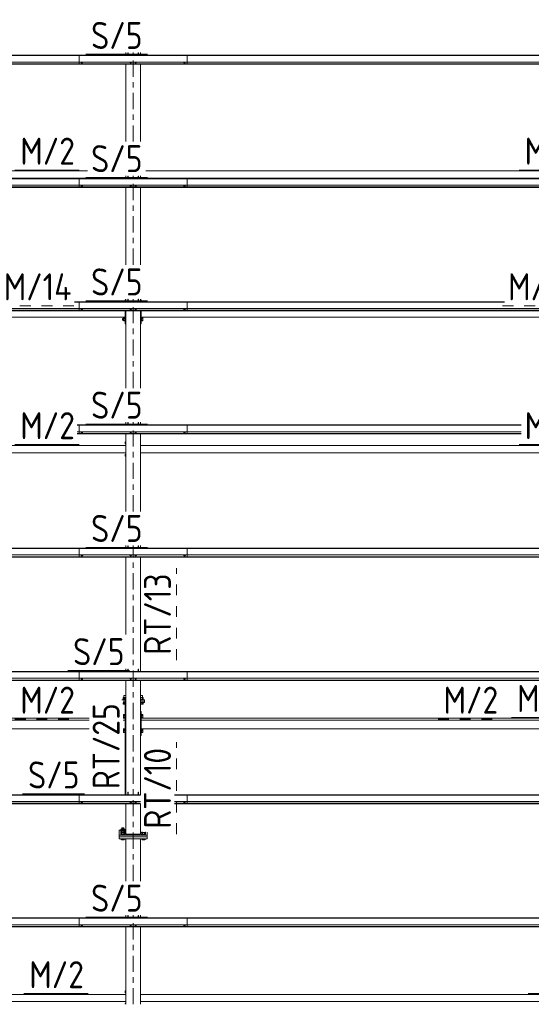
# Model space of a CAD drawing. Header units: millimetres. Extents: x -76 to 1111, y -178 to 661.
# Tile 30 of 91: x 243 to 300, y 261 to 371. Entities that reach past the tile are written whole.
import ezdxf

# ---------------------------------------------------------------- set-up
doc = ezdxf.new("R2010")
doc.units = ezdxf.units.MM
doc.header["$LTSCALE"] = 0.6
for name, pattern in [('XKITLINE00', [0]), ('XKITLINE02', [4, 2, -2]), ('XKITLINE03', [6, 3, -1, 1, -1])]:
    doc.linetypes.add(name, pattern=pattern)
for name, color, linetype, lineweight in [('Bolt', 7, 'Continuous', 0), ('Part', 2, 'Continuous', 0), ('PartMark', 3, 'Continuous', 0), ('S-GRID', 1, 'Continuous', 0)]:
    doc.layers.add(name, color=color, linetype=linetype, lineweight=lineweight)
doc.styles.add('ISOCPEUR', font='ISOCPEUR.TTF')

msp = doc.modelspace()

# ---------------------------------------------------------------- linework, layer by layer
at = {"layer": 'Bolt', "color": 3, "linetype": 'XKITLINE00', "lineweight": 0}
for p, q in [((249.65, 366.01), (249.65, 366.02)), ((249.65, 366.01), (249.71, 365.99)), ((249.7, 365.93), (249.7, 365.99)), ((249.7, 365.93), (249.71, 365.92)), ((249.71, 365.99), (249.71, 366.02)), ((249.71, 365.99), (249.82, 365.99)), ((249.71, 365.92), (249.73, 365.92)), ((249.73, 365.92), (249.76, 365.92)), ((249.76, 365.92), (249.79, 365.92)), ((249.79, 365.92), (249.82, 365.92)), ((249.82, 365.99), (249.82, 366.02)), ((249.82, 365.99), (249.87, 366.01)), ((249.82, 365.93), (249.82, 365.99)), ((249.82, 365.92), (249.82, 365.93)), ((249.87, 366.01), (249.87, 366.02)), ((255.08, 366.01), (255.08, 366.02)), ((255.08, 366.01), (255.13, 365.99)), ((255.13, 365.99), (255.13, 366.02)), ((255.13, 365.93), (255.13, 365.99)), ((255.13, 365.99), (255.24, 365.99)), ((255.13, 365.93), (255.14, 365.92)), ((255.14, 365.92), (255.16, 365.92)), ((255.16, 365.92), (255.19, 365.92)), ((255.19, 365.92), (255.22, 365.92)), ((255.22, 365.92), (255.24, 365.92)), ((255.24, 365.99), (255.24, 366.02)), ((255.24, 365.99), (255.3, 366.01)), ((255.24, 365.92), (255.25, 365.93)), ((255.25, 365.93), (255.25, 365.99)), ((255.3, 366.01), (255.3, 366.02)), ((255.63, 366.01), (255.63, 366.02)), ((255.63, 366.01), (255.68, 365.99)), ((255.68, 365.99), (255.68, 366.02)), ((255.68, 365.93), (255.68, 365.99)), ((255.68, 365.99), (255.79, 365.99)), ((255.68, 365.93), (255.69, 365.92)), ((255.69, 365.92), (255.71, 365.92)), ((255.71, 365.92), (255.74, 365.92)), ((255.74, 365.92), (255.77, 365.92)), ((255.77, 365.92), (255.79, 365.92)), ((255.79, 365.99), (255.79, 366.02)), ((255.79, 365.99), (255.85, 366.01)), ((255.79, 365.92), (255.8, 365.93)), ((255.8, 365.93), (255.8, 365.99)), ((255.85, 366.01), (255.85, 366.02)), ((261.05, 366.01), (261.05, 366.02)), ((261.05, 366.01), (261.11, 365.99)), ((261.1, 365.93), (261.1, 365.99)), ((261.1, 365.93), (261.11, 365.92)), ((261.11, 365.99), (261.11, 366.02)), ((261.11, 365.99), (261.22, 365.99)), ((261.11, 365.92), (261.13, 365.92)), ((261.13, 365.92), (261.16, 365.92)), ((261.16, 365.92), (261.19, 365.92)), ((261.19, 365.92), (261.22, 365.92)), ((261.22, 365.99), (261.22, 366.02)), ((261.22, 365.99), (261.27, 366.01)), ((261.22, 365.93), (261.22, 365.99)), ((261.22, 365.92), (261.22, 365.93)), ((261.27, 366.01), (261.27, 366.02)), ((249.65, 352.31), (249.65, 352.33)), ((249.65, 352.31), (249.71, 352.29)), ((249.7, 352.23), (249.7, 352.29)), ((249.71, 352.29), (249.71, 352.33)), ((249.71, 352.29), (249.82, 352.29)), ((249.82, 352.29), (249.82, 352.33)), ((249.82, 352.29), (249.87, 352.31)), ((249.82, 352.23), (249.82, 352.29)), ((249.87, 352.31), (249.87, 352.33)), ((255.08, 352.31), (255.08, 352.33)), ((255.08, 352.31), (255.13, 352.29)), ((255.13, 352.29), (255.13, 352.33)), ((255.13, 352.23), (255.13, 352.29)), ((255.13, 352.29), (255.24, 352.29)), ((255.24, 352.29), (255.24, 352.33)), ((255.24, 352.29), (255.3, 352.31)), ((255.25, 352.23), (255.25, 352.29)), ((255.3, 352.31), (255.3, 352.33)), ((255.63, 352.31), (255.63, 352.33)), ((255.63, 352.31), (255.68, 352.29)), ((255.68, 352.29), (255.68, 352.33)), ((255.68, 352.23), (255.68, 352.29)), ((255.68, 352.29), (255.79, 352.29)), ((255.79, 352.29), (255.79, 352.33)), ((255.79, 352.29), (255.85, 352.31)), ((255.8, 352.23), (255.8, 352.29)), ((255.85, 352.31), (255.85, 352.33)), ((261.05, 352.31), (261.05, 352.33)), ((261.05, 352.31), (261.11, 352.29)), ((261.1, 352.23), (261.1, 352.29)), ((261.11, 352.29), (261.11, 352.33)), ((261.11, 352.29), (261.22, 352.29)), ((261.22, 352.29), (261.22, 352.33)), ((261.22, 352.29), (261.27, 352.31)), ((261.22, 352.23), (261.22, 352.29)), ((261.27, 352.31), (261.27, 352.33)), ((249.7, 352.23), (249.71, 352.23)), ((249.71, 352.23), (249.73, 352.22)), ((249.73, 352.22), (249.76, 352.22)), ((249.76, 352.22), (249.79, 352.22)), ((249.79, 352.22), (249.82, 352.23)), ((249.82, 352.23), (249.82, 352.23)), ((255.13, 352.23), (255.14, 352.23)), ((255.14, 352.23), (255.16, 352.22)), ((255.16, 352.22), (255.19, 352.22)), ((255.19, 352.22), (255.22, 352.22)), ((255.22, 352.22), (255.24, 352.23)), ((255.24, 352.23), (255.25, 352.23)), ((255.68, 352.23), (255.69, 352.23)), ((255.69, 352.23), (255.71, 352.22)), ((255.71, 352.22), (255.74, 352.22)), ((255.74, 352.22), (255.77, 352.22)), ((255.77, 352.22), (255.79, 352.23)), ((255.79, 352.23), (255.8, 352.23)), ((261.1, 352.23), (261.11, 352.23)), ((261.11, 352.23), (261.13, 352.22)), ((261.13, 352.22), (261.16, 352.22)), ((261.16, 352.22), (261.19, 352.22)), ((261.19, 352.22), (261.22, 352.23)), ((261.22, 352.23), (261.22, 352.23)), ((249.65, 338.62), (249.65, 338.64)), ((249.65, 338.62), (249.71, 338.6)), ((249.7, 338.54), (249.7, 338.6)), ((249.7, 338.54), (249.71, 338.53)), ((249.71, 338.6), (249.71, 338.64)), ((249.71, 338.6), (249.82, 338.6)), ((249.71, 338.53), (249.73, 338.53)), ((249.73, 338.53), (249.76, 338.53)), ((249.76, 338.53), (249.79, 338.53)), ((249.79, 338.53), (249.82, 338.53)), ((249.82, 338.6), (249.82, 338.64)), ((249.82, 338.6), (249.87, 338.62)), ((249.82, 338.54), (249.82, 338.6)), ((249.82, 338.53), (249.82, 338.54)), ((249.87, 338.62), (249.87, 338.64)), ((255.08, 338.62), (255.08, 338.64)), ((255.08, 338.62), (255.13, 338.6)), ((255.13, 338.6), (255.13, 338.64)), ((255.13, 338.54), (255.13, 338.6)), ((255.13, 338.6), (255.24, 338.6)), ((255.13, 338.54), (255.14, 338.53)), ((255.14, 338.53), (255.16, 338.53)), ((255.16, 338.53), (255.19, 338.53)), ((255.19, 338.53), (255.22, 338.53)), ((255.22, 338.53), (255.24, 338.53)), ((255.24, 338.6), (255.24, 338.64)), ((255.24, 338.6), (255.3, 338.62)), ((255.24, 338.53), (255.25, 338.54)), ((255.25, 338.54), (255.25, 338.6)), ((255.3, 338.62), (255.3, 338.64)), ((255.63, 338.62), (255.63, 338.64)), ((255.63, 338.62), (255.68, 338.6)), ((255.68, 338.6), (255.68, 338.64)), ((255.68, 338.54), (255.68, 338.6)), ((255.68, 338.6), (255.79, 338.6)), ((255.68, 338.54), (255.69, 338.53)), ((255.69, 338.53), (255.71, 338.53)), ((255.71, 338.53), (255.74, 338.53)), ((255.74, 338.53), (255.77, 338.53)), ((255.77, 338.53), (255.79, 338.53)), ((255.79, 338.6), (255.79, 338.64)), ((255.79, 338.6), (255.85, 338.62)), ((255.79, 338.53), (255.8, 338.54)), ((255.8, 338.54), (255.8, 338.6)), ((255.85, 338.62), (255.85, 338.64)), ((261.05, 338.62), (261.05, 338.64)), ((261.05, 338.62), (261.11, 338.6)), ((261.1, 338.54), (261.1, 338.6)), ((261.1, 338.54), (261.11, 338.53)), ((261.11, 338.6), (261.11, 338.64)), ((261.11, 338.6), (261.22, 338.6)), ((261.11, 338.53), (261.13, 338.53)), ((261.13, 338.53), (261.16, 338.53)), ((261.16, 338.53), (261.19, 338.53)), ((261.19, 338.53), (261.22, 338.53)), ((261.22, 338.6), (261.22, 338.64)), ((261.22, 338.6), (261.27, 338.62)), ((261.22, 338.54), (261.22, 338.6)), ((261.22, 338.53), (261.22, 338.54)), ((261.27, 338.62), (261.27, 338.64)), ((254.29, 337.53), (254.29, 337.33)), ((254.29, 337.53), (254.37, 337.53)), ((254.29, 337.33), (254.37, 337.33)), ((254.37, 337.6), (254.37, 337.26)), ((254.37, 337.6), (254.53, 337.6)), ((254.37, 337.49), (254.53, 337.49)), ((254.37, 337.32), (254.53, 337.32)), ((254.37, 337.26), (254.53, 337.26)), ((254.53, 337.61), (254.53, 337.25)), ((254.53, 337.61), (254.56, 337.61)), ((254.53, 337.25), (254.56, 337.25)), ((254.66, 337.53), (254.66, 337.53)), ((254.66, 337.33), (254.66, 337.33)), ((256.36, 337.61), (256.39, 337.61)), ((256.36, 337.25), (256.39, 337.25)), ((256.39, 337.26), (256.39, 337.61)), ((256.39, 337.6), (256.52, 337.6)), ((256.39, 337.49), (256.52, 337.49)), ((256.39, 337.32), (256.52, 337.32)), ((256.39, 337.25), (256.39, 337.26)), ((256.39, 337.26), (256.52, 337.26)), ((256.52, 337.6), (256.52, 337.26)), ((249.65, 324.92), (249.65, 324.94)), ((249.71, 324.9), (249.71, 324.94)), ((249.82, 324.9), (249.82, 324.94)), ((249.87, 324.92), (249.87, 324.94)), ((255.08, 324.92), (255.08, 324.94)), ((255.13, 324.9), (255.13, 324.94)), ((255.24, 324.9), (255.24, 324.94)), ((255.3, 324.92), (255.3, 324.94)), ((255.63, 324.92), (255.63, 324.94)), ((255.68, 324.9), (255.68, 324.94)), ((255.79, 324.9), (255.79, 324.94)), ((255.85, 324.92), (255.85, 324.94)), ((261.05, 324.92), (261.05, 324.94)), ((261.11, 324.9), (261.11, 324.94)), ((261.22, 324.9), (261.22, 324.94)), ((261.27, 324.92), (261.27, 324.94)), ((249.65, 324.92), (249.71, 324.9)), ((249.7, 324.85), (249.7, 324.91)), ((249.7, 324.85), (249.71, 324.84)), ((249.71, 324.9), (249.82, 324.9)), ((249.71, 324.84), (249.73, 324.83)), ((249.73, 324.83), (249.76, 324.83)), ((249.76, 324.83), (249.79, 324.83)), ((249.79, 324.83), (249.82, 324.84)), ((249.82, 324.9), (249.87, 324.92)), ((249.82, 324.85), (249.82, 324.91)), ((249.82, 324.84), (249.82, 324.85)), ((255.08, 324.92), (255.13, 324.9)), ((255.13, 324.85), (255.13, 324.91)), ((255.13, 324.9), (255.24, 324.9)), ((255.13, 324.85), (255.14, 324.84)), ((255.14, 324.84), (255.16, 324.83)), ((255.16, 324.83), (255.19, 324.83)), ((255.19, 324.83), (255.22, 324.83)), ((255.22, 324.83), (255.24, 324.84)), ((255.24, 324.9), (255.3, 324.92)), ((255.24, 324.84), (255.25, 324.85)), ((255.25, 324.85), (255.25, 324.91)), ((255.63, 324.92), (255.68, 324.9)), ((255.68, 324.85), (255.68, 324.91)), ((255.68, 324.9), (255.79, 324.9)), ((255.68, 324.85), (255.69, 324.84)), ((255.69, 324.84), (255.71, 324.83)), ((255.71, 324.83), (255.74, 324.83)), ((255.74, 324.83), (255.77, 324.83)), ((255.77, 324.83), (255.79, 324.84)), ((255.79, 324.9), (255.85, 324.92)), ((255.79, 324.84), (255.8, 324.85)), ((255.8, 324.85), (255.8, 324.91)), ((261.05, 324.92), (261.11, 324.9)), ((261.1, 324.85), (261.1, 324.91)), ((261.1, 324.85), (261.11, 324.84)), ((261.11, 324.9), (261.22, 324.9)), ((261.11, 324.84), (261.13, 324.83)), ((261.13, 324.83), (261.16, 324.83)), ((261.16, 324.83), (261.19, 324.83)), ((261.19, 324.83), (261.22, 324.84)), ((261.22, 324.9), (261.27, 324.92)), ((261.22, 324.85), (261.22, 324.91)), ((261.22, 324.84), (261.22, 324.85)), ((254.59, 323.82), (254.59, 323.62)), ((254.59, 323.82), (254.66, 323.82)), ((254.59, 323.62), (254.66, 323.62)), ((254.59, 322.42), (254.59, 322.22)), ((254.59, 322.42), (254.66, 322.42)), ((254.59, 322.22), (254.66, 322.22)), ((249.65, 311.23), (249.65, 311.25)), ((249.65, 311.23), (249.71, 311.21)), ((249.7, 311.15), (249.7, 311.21)), ((249.7, 311.15), (249.71, 311.15)), ((249.71, 311.21), (249.71, 311.25)), ((249.71, 311.21), (249.82, 311.21)), ((249.71, 311.15), (249.73, 311.14)), ((249.73, 311.14), (249.76, 311.14)), ((249.76, 311.14), (249.79, 311.14)), ((249.79, 311.14), (249.82, 311.15)), ((249.82, 311.21), (249.82, 311.25)), ((249.82, 311.21), (249.87, 311.23)), ((249.82, 311.15), (249.82, 311.21)), ((249.82, 311.15), (249.82, 311.15)), ((249.87, 311.23), (249.87, 311.25)), ((255.08, 311.23), (255.08, 311.25)), ((255.08, 311.23), (255.13, 311.21)), ((255.13, 311.21), (255.13, 311.25)), ((255.13, 311.15), (255.13, 311.21)), ((255.13, 311.21), (255.24, 311.21)), ((255.13, 311.15), (255.14, 311.15)), ((255.14, 311.15), (255.16, 311.14)), ((255.16, 311.14), (255.19, 311.14)), ((255.19, 311.14), (255.22, 311.14)), ((255.22, 311.14), (255.24, 311.15)), ((255.24, 311.21), (255.24, 311.25)), ((255.24, 311.21), (255.3, 311.23)), ((255.24, 311.15), (255.25, 311.15)), ((255.25, 311.15), (255.25, 311.21)), ((255.3, 311.23), (255.3, 311.25)), ((255.63, 311.23), (255.63, 311.25)), ((255.63, 311.23), (255.68, 311.21)), ((255.68, 311.21), (255.68, 311.25)), ((255.68, 311.15), (255.68, 311.21)), ((255.68, 311.21), (255.79, 311.21)), ((255.68, 311.15), (255.69, 311.15)), ((255.69, 311.15), (255.71, 311.14)), ((255.71, 311.14), (255.74, 311.14)), ((255.74, 311.14), (255.77, 311.14)), ((255.77, 311.14), (255.79, 311.15)), ((255.79, 311.21), (255.79, 311.25)), ((255.79, 311.21), (255.85, 311.23)), ((255.79, 311.15), (255.8, 311.15)), ((255.8, 311.15), (255.8, 311.21)), ((255.85, 311.23), (255.85, 311.25)), ((261.05, 311.23), (261.05, 311.25)), ((261.05, 311.23), (261.11, 311.21)), ((261.1, 311.15), (261.1, 311.21)), ((261.1, 311.15), (261.11, 311.15)), ((261.11, 311.21), (261.11, 311.25)), ((261.11, 311.21), (261.22, 311.21)), ((261.11, 311.15), (261.13, 311.14)), ((261.13, 311.14), (261.16, 311.14)), ((261.16, 311.14), (261.19, 311.14)), ((261.19, 311.14), (261.22, 311.15)), ((261.22, 311.21), (261.22, 311.25)), ((261.22, 311.21), (261.27, 311.23)), ((261.22, 311.15), (261.22, 311.21)), ((261.22, 311.15), (261.22, 311.15)), ((261.27, 311.23), (261.27, 311.25)), ((249.65, 297.54), (249.65, 297.55)), ((249.65, 297.54), (249.71, 297.52)), ((249.7, 297.46), (249.7, 297.52)), ((249.7, 297.46), (249.71, 297.45)), ((249.71, 297.52), (249.71, 297.55)), ((249.71, 297.52), (249.82, 297.52)), ((249.71, 297.45), (249.73, 297.45)), ((249.73, 297.45), (249.76, 297.44)), ((249.76, 297.44), (249.79, 297.45)), ((249.79, 297.45), (249.82, 297.45)), ((249.82, 297.52), (249.82, 297.55)), ((249.82, 297.52), (249.87, 297.54)), ((249.82, 297.46), (249.82, 297.52)), ((249.82, 297.45), (249.82, 297.46)), ((249.87, 297.54), (249.87, 297.55)), ((255.08, 297.54), (255.08, 297.55)), ((255.08, 297.54), (255.13, 297.52)), ((255.13, 297.52), (255.13, 297.55)), ((255.13, 297.46), (255.13, 297.52)), ((255.13, 297.52), (255.24, 297.52)), ((255.13, 297.46), (255.14, 297.45)), ((255.14, 297.45), (255.16, 297.45)), ((255.16, 297.45), (255.19, 297.44)), ((255.19, 297.44), (255.22, 297.45)), ((255.22, 297.45), (255.24, 297.45)), ((255.24, 297.52), (255.24, 297.55)), ((255.24, 297.52), (255.3, 297.54)), ((255.24, 297.45), (255.25, 297.46)), ((255.25, 297.46), (255.25, 297.52)), ((255.3, 297.54), (255.3, 297.55)), ((255.63, 297.54), (255.63, 297.55)), ((255.63, 297.54), (255.68, 297.52)), ((255.68, 297.52), (255.68, 297.55)), ((255.68, 297.46), (255.68, 297.52)), ((255.68, 297.52), (255.79, 297.52)), ((255.68, 297.46), (255.69, 297.45)), ((255.69, 297.45), (255.71, 297.45)), ((255.71, 297.45), (255.74, 297.44)), ((255.74, 297.44), (255.77, 297.45)), ((255.77, 297.45), (255.79, 297.45)), ((255.79, 297.52), (255.79, 297.55)), ((255.79, 297.52), (255.85, 297.54)), ((255.79, 297.45), (255.8, 297.46)), ((255.8, 297.46), (255.8, 297.52)), ((255.85, 297.54), (255.85, 297.55)), ((261.05, 297.54), (261.05, 297.55)), ((261.05, 297.54), (261.11, 297.52)), ((261.1, 297.46), (261.1, 297.52)), ((261.1, 297.46), (261.11, 297.45)), ((261.11, 297.52), (261.11, 297.55)), ((261.11, 297.52), (261.22, 297.52)), ((261.11, 297.45), (261.13, 297.45)), ((261.13, 297.45), (261.16, 297.44)), ((261.16, 297.44), (261.19, 297.45)), ((261.19, 297.45), (261.22, 297.45)), ((261.22, 297.52), (261.22, 297.55)), ((261.22, 297.52), (261.27, 297.54)), ((261.22, 297.46), (261.22, 297.52)), ((261.22, 297.45), (261.22, 297.46)), ((261.27, 297.54), (261.27, 297.55)), ((254.66, 295.4), (254.36, 295.4)), ((254.36, 295.4), (254.36, 295.21)), ((254.66, 295.63), (254.44, 295.63)), ((254.44, 295.4), (254.44, 295.63)), ((254.46, 295.21), (254.46, 295.4)), ((256.48, 295.63), (256.26, 295.63)), ((256.57, 295.4), (256.26, 295.4)), ((256.47, 295.21), (256.47, 295.4)), ((256.48, 295.4), (256.48, 295.63)), ((256.57, 295.21), (256.57, 295.4)), ((254.66, 295.21), (254.34, 295.21)), ((254.34, 295.17), (254.34, 295.21)), ((254.34, 295.17), (254.34, 295.17)), ((254.36, 294.83), (254.34, 294.83)), ((254.66, 294.83), (254.36, 294.83)), ((254.36, 294.68), (254.36, 294.83)), ((254.66, 294.68), (254.36, 294.68)), ((254.36, 294.68), (254.36, 294.68)), ((254.46, 294.68), (254.46, 294.83)), ((256.58, 295.21), (256.26, 295.21)), ((256.58, 294.83), (256.26, 294.83)), ((256.57, 294.68), (256.26, 294.68)), ((256.47, 294.68), (256.47, 294.83)), ((256.57, 294.83), (256.57, 294.68)), ((256.58, 295.17), (256.58, 295.21)), ((256.58, 294.83), (256.58, 294.87)), ((254.36, 293.45), (254.37, 293.45)), ((254.36, 293.25), (254.37, 293.25)), ((254.37, 293.52), (254.37, 293.18)), ((254.37, 293.52), (254.53, 293.52)), ((254.37, 293.41), (254.53, 293.41)), ((254.37, 293.24), (254.53, 293.24)), ((254.53, 293.53), (254.53, 293.17)), ((254.53, 293.53), (254.56, 293.53)), ((256.26, 293.45), (256.26, 293.45)), ((256.26, 293.25), (256.26, 293.25)), ((256.36, 293.53), (256.39, 293.53)), ((256.39, 293.18), (256.39, 293.53)), ((256.39, 293.52), (256.52, 293.52)), ((256.39, 293.41), (256.52, 293.41)), ((256.39, 293.24), (256.52, 293.24)), ((256.52, 293.52), (256.52, 293.18)), ((254.37, 293.18), (254.53, 293.18)), ((254.53, 293.17), (254.56, 293.17)), ((256.36, 293.17), (256.39, 293.17)), ((256.39, 293.17), (256.39, 293.18)), ((256.39, 293.18), (256.52, 293.18)), ((254.36, 291.79), (254.37, 291.79)), ((254.36, 291.59), (254.37, 291.59)), ((254.37, 291.86), (254.37, 291.52)), ((254.37, 291.86), (254.53, 291.86)), ((254.37, 291.74), (254.53, 291.74)), ((254.37, 291.57), (254.53, 291.57)), ((254.37, 291.52), (254.53, 291.52)), ((254.53, 291.87), (254.53, 291.51)), ((254.53, 291.87), (254.56, 291.87)), ((254.53, 291.51), (254.56, 291.51)), ((256.26, 291.79), (256.26, 291.79)), ((256.26, 291.59), (256.26, 291.59)), ((256.36, 291.87), (256.39, 291.87)), ((256.36, 291.51), (256.39, 291.51)), ((256.39, 291.51), (256.39, 291.87)), ((256.39, 291.86), (256.52, 291.86)), ((256.39, 291.74), (256.52, 291.74)), ((256.39, 291.57), (256.52, 291.57)), ((256.39, 291.52), (256.52, 291.52)), ((256.39, 291.51), (256.39, 291.51)), ((256.52, 291.86), (256.52, 291.52)), ((249.65, 283.84), (249.65, 283.86)), ((249.65, 283.84), (249.71, 283.82)), ((249.7, 283.76), (249.7, 283.82)), ((249.7, 283.76), (249.71, 283.76)), ((249.71, 283.82), (249.71, 283.86)), ((249.71, 283.82), (249.82, 283.82)), ((249.71, 283.76), (249.73, 283.75)), ((249.73, 283.75), (249.76, 283.75)), ((249.76, 283.75), (249.79, 283.75)), ((249.79, 283.75), (249.82, 283.76)), ((249.82, 283.82), (249.82, 283.86)), ((249.82, 283.82), (249.87, 283.84)), ((249.82, 283.76), (249.82, 283.82)), ((249.82, 283.76), (249.82, 283.76)), ((249.87, 283.84), (249.87, 283.86)), ((255.08, 283.84), (255.08, 283.86)), ((255.08, 283.84), (255.13, 283.82)), ((255.13, 283.82), (255.13, 283.86)), ((255.13, 283.76), (255.13, 283.82)), ((255.13, 283.82), (255.24, 283.82)), ((255.13, 283.76), (255.14, 283.76)), ((255.14, 283.76), (255.16, 283.75)), ((255.16, 283.75), (255.19, 283.75)), ((255.19, 283.75), (255.22, 283.75)), ((255.22, 283.75), (255.24, 283.76)), ((255.24, 283.82), (255.24, 283.86)), ((255.24, 283.82), (255.3, 283.84)), ((255.24, 283.76), (255.25, 283.76)), ((255.25, 283.76), (255.25, 283.82)), ((255.3, 283.84), (255.3, 283.86)), ((255.63, 283.84), (255.63, 283.86)), ((255.63, 283.84), (255.68, 283.82)), ((255.68, 283.82), (255.68, 283.86)), ((255.68, 283.76), (255.68, 283.82)), ((255.68, 283.82), (255.79, 283.82)), ((255.68, 283.76), (255.69, 283.76)), ((255.69, 283.76), (255.71, 283.75)), ((255.71, 283.75), (255.74, 283.75)), ((255.74, 283.75), (255.77, 283.75)), ((255.77, 283.75), (255.79, 283.76)), ((255.79, 283.82), (255.79, 283.86)), ((255.79, 283.82), (255.85, 283.84)), ((255.79, 283.76), (255.8, 283.76)), ((255.8, 283.76), (255.8, 283.82)), ((255.85, 283.84), (255.85, 283.86)), ((261.05, 283.84), (261.05, 283.86)), ((261.05, 283.84), (261.11, 283.82)), ((261.1, 283.76), (261.1, 283.82)), ((261.1, 283.76), (261.11, 283.76)), ((261.11, 283.82), (261.11, 283.86)), ((261.11, 283.82), (261.22, 283.82)), ((261.11, 283.76), (261.13, 283.75)), ((261.13, 283.75), (261.16, 283.75)), ((261.16, 283.75), (261.19, 283.75)), ((261.19, 283.75), (261.22, 283.76)), ((261.22, 283.82), (261.22, 283.86)), ((261.22, 283.82), (261.27, 283.84)), ((261.22, 283.76), (261.22, 283.82)), ((261.22, 283.76), (261.22, 283.76)), ((261.27, 283.84), (261.27, 283.86)), ((254.09, 280.61), (254.11, 280.62)), ((254.11, 280.6), (254.09, 280.61)), ((254.09, 280.57), (254.09, 280.61)), ((254.09, 280.57), (254.11, 280.56)), ((254.09, 280.44), (254.11, 280.45)), ((254.11, 280.43), (254.09, 280.44)), ((254.09, 280.4), (254.09, 280.44)), ((254.09, 280.4), (254.11, 280.39)), ((254.09, 280.27), (254.11, 280.28)), ((254.12, 280.25), (254.09, 280.27)), ((254.09, 280.23), (254.09, 280.27)), ((254.09, 280.23), (254.12, 280.21)), ((254.19, 280.82), (254.11, 280.79)), ((254.11, 280.79), (254.2, 280.76)), ((254.11, 280.63), (254.11, 280.79)), ((254.19, 280.66), (254.11, 280.63)), ((254.11, 280.63), (254.2, 280.59)), ((254.11, 280.46), (254.11, 280.63)), ((254.19, 280.49), (254.11, 280.46)), ((254.11, 280.46), (254.21, 280.42)), ((254.11, 280.27), (254.11, 280.46)), ((254.11, 280.27), (254.21, 280.24)), ((254.2, 280.23), (254.12, 280.25)), ((254.12, 280.21), (254.2, 280.2)), ((254.19, 280.92), (254.21, 280.93)), ((254.21, 280.91), (254.19, 280.92)), ((254.19, 280.79), (254.19, 280.92)), ((254.19, 280.75), (254.21, 280.77)), ((254.21, 280.74), (254.19, 280.75)), ((254.19, 280.63), (254.19, 280.75)), ((254.19, 280.59), (254.21, 280.6)), ((254.21, 280.57), (254.19, 280.59)), ((254.19, 280.46), (254.19, 280.59)), ((254.31, 280.23), (254.2, 280.23)), ((254.2, 280.2), (254.31, 280.19)), ((254.21, 280.93), (254.25, 280.94)), ((254.25, 280.9), (254.21, 280.91)), ((254.21, 280.77), (254.25, 280.77)), ((254.25, 280.73), (254.21, 280.74)), ((254.21, 280.6), (254.25, 280.61)), ((254.25, 280.57), (254.21, 280.57)), ((254.42, 280.42), (254.21, 280.42)), ((254.21, 280.42), (254.21, 280.24)), ((254.21, 280.24), (254.42, 280.24)), ((254.25, 280.94), (254.31, 280.94)), ((254.31, 280.89), (254.25, 280.9)), ((254.25, 280.77), (254.31, 280.78)), ((254.31, 280.73), (254.25, 280.73)), ((254.25, 280.61), (254.31, 280.61)), ((254.31, 280.56), (254.25, 280.57)), ((254.31, 280.94), (254.37, 280.94)), ((254.37, 280.9), (254.31, 280.89)), ((254.31, 280.78), (254.37, 280.77)), ((254.37, 280.73), (254.31, 280.73)), ((254.31, 280.61), (254.37, 280.61)), ((254.37, 280.57), (254.31, 280.56)), ((254.42, 280.23), (254.31, 280.23)), ((254.31, 280.19), (254.42, 280.2)), ((254.37, 280.94), (254.42, 280.93)), ((254.42, 280.91), (254.37, 280.9)), ((254.37, 280.77), (254.42, 280.77)), ((254.42, 280.74), (254.37, 280.73)), ((254.37, 280.61), (254.42, 280.6)), ((254.42, 280.57), (254.37, 280.57)), ((254.42, 280.93), (254.43, 280.92)), ((254.43, 280.92), (254.42, 280.91)), ((254.42, 280.77), (254.43, 280.75)), ((254.43, 280.75), (254.42, 280.74)), ((254.42, 280.6), (254.43, 280.59)), ((254.43, 280.59), (254.42, 280.57)), ((254.52, 280.46), (254.42, 280.42)), ((254.42, 280.42), (254.42, 280.24)), ((254.42, 280.24), (254.52, 280.27)), ((254.5, 280.25), (254.42, 280.23)), ((254.42, 280.2), (254.5, 280.21)), ((254.43, 280.79), (254.43, 280.92)), ((254.43, 280.82), (254.52, 280.79)), ((254.43, 280.76), (254.52, 280.79)), ((254.43, 280.63), (254.43, 280.75)), ((254.43, 280.66), (254.52, 280.63)), ((254.43, 280.59), (254.52, 280.63)), ((254.43, 280.46), (254.43, 280.59)), ((254.43, 280.49), (254.52, 280.46)), ((254.53, 280.27), (254.5, 280.25)), ((254.5, 280.21), (254.53, 280.23)), ((254.52, 280.79), (254.52, 280.46)), ((254.52, 280.62), (254.53, 280.61)), ((254.53, 280.61), (254.52, 280.6)), ((254.52, 280.56), (254.53, 280.57)), ((254.52, 280.27), (254.52, 280.46)), ((254.52, 280.45), (254.53, 280.44)), ((254.53, 280.44), (254.52, 280.43)), ((254.52, 280.39), (254.53, 280.4)), ((254.52, 280.28), (254.53, 280.27)), ((254.53, 280.57), (254.53, 280.61)), ((254.53, 280.4), (254.53, 280.44)), ((254.53, 280.23), (254.53, 280.27)), ((256.39, 280.44), (256.41, 280.45)), ((256.41, 280.43), (256.39, 280.44)), ((256.39, 280.4), (256.39, 280.44)), ((256.39, 280.4), (256.41, 280.39)), ((256.39, 280.27), (256.41, 280.28)), ((256.42, 280.25), (256.39, 280.27)), ((256.39, 280.23), (256.39, 280.27)), ((256.39, 280.23), (256.42, 280.21)), ((256.41, 280.46), (256.45, 280.44)), ((256.41, 280.44), (256.41, 280.27)), ((256.41, 280.27), (256.51, 280.24)), ((256.5, 280.23), (256.42, 280.25)), ((256.42, 280.21), (256.5, 280.2)), ((256.45, 280.44), (256.51, 280.42)), ((256.61, 280.23), (256.5, 280.23)), ((256.5, 280.2), (256.61, 280.19)), ((256.72, 280.42), (256.51, 280.42)), ((256.51, 280.42), (256.51, 280.24)), ((256.51, 280.24), (256.72, 280.24)), ((256.72, 280.23), (256.61, 280.23)), ((256.61, 280.19), (256.72, 280.2)), ((256.78, 280.44), (256.72, 280.42)), ((256.72, 280.42), (256.72, 280.24)), ((256.72, 280.24), (256.82, 280.27)), ((256.8, 280.25), (256.72, 280.23)), ((256.72, 280.2), (256.8, 280.21)), ((256.82, 280.46), (256.78, 280.44)), ((256.83, 280.27), (256.8, 280.25)), ((256.8, 280.21), (256.83, 280.23)), ((256.82, 280.45), (256.83, 280.44)), ((256.83, 280.44), (256.82, 280.43)), ((256.82, 280.44), (256.82, 280.27)), ((256.82, 280.39), (256.83, 280.4)), ((256.82, 280.28), (256.83, 280.27)), ((256.83, 280.4), (256.83, 280.44)), ((256.83, 280.23), (256.83, 280.27)), ((254.11, 279.66), (254.11, 279.73)), ((254.11, 279.66), (254.21, 279.62)), ((254.21, 279.62), (254.21, 279.73)), ((254.21, 279.62), (254.42, 279.62)), ((254.42, 279.62), (254.42, 279.73)), ((254.42, 279.62), (254.52, 279.66)), ((254.52, 279.66), (254.52, 279.73)), ((256.41, 279.66), (256.41, 279.73)), ((256.41, 279.66), (256.51, 279.62)), ((256.51, 279.62), (256.51, 279.73)), ((256.51, 279.62), (256.72, 279.62)), ((256.72, 279.62), (256.72, 279.73)), ((256.72, 279.62), (256.82, 279.66)), ((256.82, 279.66), (256.82, 279.73)), ((249.65, 270.15), (249.65, 270.17)), ((249.65, 270.15), (249.71, 270.13)), ((249.7, 270.07), (249.7, 270.13)), ((249.7, 270.07), (249.71, 270.06)), ((249.71, 270.13), (249.71, 270.17)), ((249.71, 270.13), (249.82, 270.13)), ((249.71, 270.06), (249.73, 270.06)), ((249.73, 270.06), (249.76, 270.06)), ((249.76, 270.06), (249.79, 270.06)), ((249.79, 270.06), (249.82, 270.06)), ((249.82, 270.13), (249.82, 270.17)), ((249.82, 270.13), (249.87, 270.15)), ((249.82, 270.07), (249.82, 270.13)), ((249.82, 270.06), (249.82, 270.07)), ((249.87, 270.15), (249.87, 270.17)), ((255.08, 270.15), (255.08, 270.17)), ((255.08, 270.15), (255.13, 270.13)), ((255.13, 270.13), (255.13, 270.17)), ((255.13, 270.07), (255.13, 270.13)), ((255.13, 270.13), (255.24, 270.13)), ((255.13, 270.07), (255.14, 270.06)), ((255.14, 270.06), (255.16, 270.06)), ((255.16, 270.06), (255.19, 270.06)), ((255.19, 270.06), (255.22, 270.06)), ((255.22, 270.06), (255.24, 270.06)), ((255.24, 270.13), (255.24, 270.17)), ((255.24, 270.13), (255.3, 270.15)), ((255.24, 270.06), (255.25, 270.07)), ((255.25, 270.07), (255.25, 270.13)), ((255.3, 270.15), (255.3, 270.17)), ((255.63, 270.15), (255.63, 270.17)), ((255.63, 270.15), (255.68, 270.13)), ((255.68, 270.13), (255.68, 270.17)), ((255.68, 270.07), (255.68, 270.13)), ((255.68, 270.13), (255.79, 270.13)), ((255.68, 270.07), (255.69, 270.06)), ((255.69, 270.06), (255.71, 270.06)), ((255.71, 270.06), (255.74, 270.06)), ((255.74, 270.06), (255.77, 270.06)), ((255.77, 270.06), (255.79, 270.06)), ((255.79, 270.13), (255.79, 270.17)), ((255.79, 270.13), (255.85, 270.15)), ((255.79, 270.06), (255.8, 270.07)), ((255.8, 270.07), (255.8, 270.13)), ((255.85, 270.15), (255.85, 270.17)), ((261.05, 270.15), (261.05, 270.17)), ((261.05, 270.15), (261.11, 270.13)), ((261.1, 270.07), (261.1, 270.13)), ((261.1, 270.07), (261.11, 270.06)), ((261.11, 270.13), (261.11, 270.17)), ((261.11, 270.13), (261.22, 270.13)), ((261.11, 270.06), (261.13, 270.06)), ((261.13, 270.06), (261.16, 270.06)), ((261.16, 270.06), (261.19, 270.06)), ((261.19, 270.06), (261.22, 270.06)), ((261.22, 270.13), (261.22, 270.17)), ((261.22, 270.13), (261.27, 270.15)), ((261.22, 270.07), (261.22, 270.13)), ((261.22, 270.06), (261.22, 270.07)), ((261.27, 270.15), (261.27, 270.17)), ((254.59, 262.82), (254.59, 262.62)), ((254.59, 262.82), (254.66, 262.82)), ((254.59, 262.62), (254.66, 262.62)), ((254.59, 261.42), (254.59, 261.33)), ((254.59, 261.42), (254.66, 261.42))]:
    msp.add_line(p, q, dxfattribs=at)
at = {"layer": 'Part', "color": 2, "linetype": 'XKITLINE00', "lineweight": 0}
for p, q in [((193.46, 366.78), (261.46, 366.78)), ((193.46, 366.75), (261.46, 366.75)), ((249.46, 366.78), (317.46, 366.78)), ((249.46, 365.78), (249.46, 366.78)), ((249.46, 366.75), (317.46, 366.75)), ((254.66, 366.78), (254.66, 367.08)), ((254.86, 366.78), (254.86, 367.05)), ((254.86, 367.05), (254.89, 367.05)), ((254.89, 366.78), (254.89, 367.05)), ((256.03, 366.78), (256.03, 367.05)), ((256.03, 367.05), (256.06, 367.05)), ((256.06, 366.78), (256.06, 367.05)), ((256.26, 366.78), (256.26, 367.08)), ((261.46, 366.78), (261.46, 365.78)), ((193.46, 366.02), (261.46, 366.02)), ((193.46, 365.83), (261.46, 365.83)), ((193.46, 365.8), (261.46, 365.8)), ((193.46, 365.78), (261.46, 365.78)), ((249.46, 366.02), (317.46, 366.02)), ((249.46, 365.83), (317.46, 365.83)), ((249.46, 365.8), (317.46, 365.8)), ((249.46, 365.78), (317.46, 365.78)), ((254.66, 357.19), (254.66, 365.78)), ((256.26, 357.19), (256.26, 365.78)), ((200.86, 353.92), (250.39, 353.92)), ((254.66, 353.09), (254.66, 353.39)), ((256.26, 353.09), (256.26, 353.39)), ((256.86, 353.92), (306.39, 353.92)), ((193.46, 353.09), (261.46, 353.09)), ((193.46, 353.05), (261.46, 353.05)), ((193.46, 352.33), (261.46, 352.33)), ((200.26, 353.12), (254.66, 353.12)), ((249.46, 353.09), (317.46, 353.09)), ((249.46, 352.09), (249.46, 353.09)), ((249.46, 353.05), (317.46, 353.05)), ((249.46, 352.33), (317.46, 352.33)), ((254.86, 353.09), (254.86, 353.35)), ((254.86, 353.35), (254.89, 353.35)), ((254.89, 353.09), (254.89, 353.35)), ((256.03, 353.09), (256.03, 353.35)), ((256.03, 353.35), (256.06, 353.35)), ((256.06, 353.09), (256.06, 353.35)), ((256.26, 353.12), (310.66, 353.12)), ((261.46, 353.09), (261.46, 352.09)), ((193.46, 352.14), (261.46, 352.14)), ((193.46, 352.11), (261.46, 352.11)), ((193.46, 352.09), (261.46, 352.09)), ((249.46, 352.14), (317.46, 352.14)), ((249.46, 352.11), (317.46, 352.11)), ((249.46, 352.09), (317.46, 352.09)), ((254.66, 343.49), (254.66, 352.09)), ((256.26, 343.49), (256.26, 352.09)), ((248.96, 339.39), (261.46, 339.39)), ((248.96, 339.36), (261.46, 339.36)), ((249.46, 339.39), (296.69, 339.39)), ((249.46, 338.39), (249.46, 339.39)), ((249.46, 339.36), (296.69, 339.36)), ((254.56, 339.39), (254.56, 339.59)), ((254.56, 339.59), (254.66, 339.59)), ((254.66, 339.39), (254.66, 339.69)), ((254.66, 339.39), (254.66, 339.59)), ((254.86, 339.39), (254.86, 339.66)), ((254.86, 339.66), (254.89, 339.66)), ((254.89, 339.39), (254.89, 339.66)), ((256.03, 339.39), (256.03, 339.66)), ((256.03, 339.66), (256.06, 339.66)), ((256.06, 339.39), (256.06, 339.66)), ((256.26, 339.39), (256.26, 339.69)), ((256.36, 339.59), (256.26, 339.59)), ((256.36, 339.39), (256.36, 339.59)), ((261.46, 339.39), (261.46, 338.39)), ((193.46, 338.64), (261.46, 338.64)), ((193.46, 338.44), (261.46, 338.44)), ((193.46, 338.41), (261.46, 338.41)), ((193.46, 338.39), (261.46, 338.39)), ((249.46, 338.64), (317.46, 338.64)), ((249.46, 338.44), (317.46, 338.44)), ((249.46, 338.41), (317.46, 338.41)), ((249.46, 338.39), (317.46, 338.39)), ((254.56, 337.67), (254.56, 338.39)), ((254.66, 329.8), (254.66, 338.39)), ((254.66, 336.94), (254.66, 338.39)), ((256.26, 329.8), (256.26, 338.39)), ((256.36, 338.39), (256.36, 337.67)), ((256.36, 336.94), (256.36, 338.39)), ((200.36, 337.67), (254.56, 337.67)), ((254.56, 336.94), (254.56, 337.67)), ((256.36, 337.67), (310.56, 337.67)), ((254.56, 336.94), (254.66, 336.94)), ((256.26, 336.94), (256.36, 336.94)), ((249.26, 325.7), (261.46, 325.7)), ((249.26, 325.67), (261.46, 325.67)), ((249.26, 324.94), (261.46, 324.94)), ((249.46, 325.7), (298.53, 325.7)), ((249.46, 324.7), (249.46, 325.7)), ((249.46, 325.67), (298.53, 325.67)), ((249.46, 324.94), (298.53, 324.94)), ((254.66, 325.7), (254.66, 326)), ((254.86, 325.7), (254.86, 325.96)), ((254.86, 325.96), (254.89, 325.96)), ((254.89, 325.7), (254.89, 325.96)), ((256.03, 325.7), (256.03, 325.96)), ((256.03, 325.96), (256.06, 325.96)), ((256.06, 325.7), (256.06, 325.96)), ((256.26, 325.7), (256.26, 326)), ((261.46, 325.7), (261.46, 324.7)), ((249.26, 324.75), (261.46, 324.75)), ((249.26, 324.72), (261.46, 324.72)), ((249.26, 324.7), (261.46, 324.7)), ((249.46, 324.75), (298.53, 324.75)), ((249.46, 324.72), (298.53, 324.72)), ((249.46, 324.7), (298.53, 324.7)), ((254.66, 316.1), (254.66, 324.7)), ((256.26, 316.1), (256.26, 324.7)), ((200.26, 323.42), (254.66, 323.42)), ((256.26, 323.42), (310.66, 323.42)), ((200.26, 322.62), (254.66, 322.62)), ((256.26, 322.62), (310.66, 322.62)), ((193.46, 312), (261.46, 312)), ((193.46, 311.97), (261.46, 311.97)), ((249.46, 312), (317.46, 312)), ((249.46, 311.01), (249.46, 312)), ((249.46, 311.97), (317.46, 311.97)), ((254.66, 312), (254.66, 312.3)), ((254.86, 312), (254.86, 312.27)), ((254.86, 312.27), (254.89, 312.27)), ((254.89, 312), (254.89, 312.27)), ((256.03, 312), (256.03, 312.27)), ((256.03, 312.27), (256.06, 312.27)), ((256.06, 312), (256.06, 312.27)), ((256.26, 312), (256.26, 312.3)), ((261.46, 312), (261.46, 311.01)), ((193.46, 311.25), (261.46, 311.25)), ((193.46, 311.05), (261.46, 311.05)), ((193.46, 311.03), (261.46, 311.03)), ((193.46, 311.01), (261.46, 311.01)), ((249.46, 311.25), (317.46, 311.25)), ((249.46, 311.05), (317.46, 311.05)), ((249.46, 311.03), (317.46, 311.03)), ((249.46, 311.01), (317.46, 311.01)), ((254.66, 302.41), (254.66, 311.01)), ((256.26, 298.31), (256.26, 311.01)), ((193.46, 298.31), (261.46, 298.31)), ((193.46, 298.28), (261.46, 298.28)), ((249.46, 298.31), (312.26, 298.31)), ((249.46, 297.31), (249.46, 298.31)), ((249.46, 298.28), (312.26, 298.28)), ((254.66, 298.31), (254.66, 298.61)), ((254.86, 298.31), (254.86, 298.58)), ((254.86, 298.58), (254.89, 298.58)), ((254.89, 298.31), (254.89, 298.58)), ((256.03, 298.31), (256.03, 298.58)), ((256.03, 298.58), (256.06, 298.58)), ((256.06, 298.31), (256.06, 298.58)), ((261.46, 298.31), (261.46, 297.31)), ((193.46, 297.55), (261.46, 297.55)), ((193.46, 297.36), (261.46, 297.36)), ((193.46, 297.33), (261.46, 297.33)), ((193.46, 297.31), (261.46, 297.31)), ((249.46, 297.55), (312.26, 297.55)), ((249.46, 297.36), (312.26, 297.36)), ((249.46, 297.33), (312.26, 297.33)), ((249.46, 297.31), (312.26, 297.31)), ((254.66, 284.61), (254.66, 297.31)), ((256.26, 284.61), (256.26, 297.31)), ((254.21, 295.17), (254.36, 295.17)), ((254.36, 295.17), (254.66, 295.17)), ((254.36, 295.02), (254.66, 295.02)), ((254.36, 295.02), (254.66, 295.02)), ((254.36, 294.87), (254.66, 294.87)), ((256.26, 295.17), (256.71, 295.17)), ((256.26, 295.02), (256.71, 295.02)), ((256.26, 295.02), (256.71, 295.02)), ((256.26, 294.87), (256.71, 294.87)), ((256.71, 295.02), (256.71, 295.17)), ((256.71, 294.87), (256.71, 295.02)), ((254.56, 293.85), (254.56, 292.9)), ((254.56, 293.85), (254.66, 293.85)), ((254.56, 293.64), (254.66, 293.64)), ((256.26, 293.85), (256.26, 291.19)), ((256.26, 293.85), (256.36, 293.85)), ((256.26, 293.64), (256.36, 293.64)), ((256.36, 291.19), (256.36, 293.85)), ((200.36, 293.11), (250.56, 293.11)), ((200.36, 292.9), (250.56, 292.9)), ((254.36, 293.11), (254.56, 293.11)), ((254.36, 292.9), (254.56, 292.9)), ((254.56, 291.93), (254.56, 292.9)), ((256.26, 292.92), (256.26, 292.92)), ((256.26, 292.12), (256.26, 292.12)), ((256.36, 293.11), (256.36, 291.93)), ((256.36, 293.11), (310.56, 293.11)), ((256.36, 292.92), (256.36, 292.92)), ((256.36, 292.9), (310.56, 292.9)), ((256.36, 292.12), (256.36, 292.12)), ((200.36, 291.93), (250.56, 291.93)), ((254.36, 291.93), (254.56, 291.93)), ((254.56, 291.19), (254.56, 291.93)), ((254.56, 291.19), (254.66, 291.19)), ((256.26, 291.19), (256.36, 291.19)), ((256.36, 291.93), (310.56, 291.93)), ((204.06, 284.61), (256.26, 284.61)), ((204.06, 284.58), (256.26, 284.58)), ((249.46, 284.61), (256.26, 284.61)), ((249.46, 283.62), (249.46, 284.61)), ((249.46, 284.58), (256.26, 284.58)), ((254.86, 284.61), (254.86, 284.88)), ((254.86, 284.88), (254.89, 284.88)), ((254.89, 284.61), (254.89, 284.88)), ((256.03, 284.61), (256.03, 284.88)), ((256.03, 284.88), (256.06, 284.88)), ((256.06, 284.61), (256.06, 284.88)), ((260.06, 284.61), (306.56, 284.61)), ((260.06, 284.61), (261.46, 284.61)), ((260.06, 284.58), (306.56, 284.58)), ((260.06, 284.58), (261.46, 284.58)), ((261.46, 284.61), (261.46, 283.62)), ((204.06, 283.86), (256.26, 283.86)), ((204.06, 283.66), (256.26, 283.66)), ((204.06, 283.64), (256.26, 283.64)), ((204.06, 283.62), (256.26, 283.62)), ((249.46, 283.86), (256.26, 283.86)), ((249.46, 283.66), (256.26, 283.66)), ((249.46, 283.64), (256.26, 283.64)), ((249.46, 283.62), (256.26, 283.62)), ((254.66, 280.23), (254.66, 283.62)), ((256.26, 280.23), (256.26, 283.62)), ((260.06, 283.86), (306.56, 283.86)), ((260.06, 283.86), (261.46, 283.86)), ((260.06, 283.66), (306.56, 283.66)), ((260.06, 283.66), (261.46, 283.66)), ((260.06, 283.64), (306.56, 283.64)), ((260.06, 283.64), (261.46, 283.64)), ((260.06, 283.62), (306.56, 283.62)), ((260.06, 283.62), (261.46, 283.62)), ((253.91, 280.68), (253.91, 279.92)), ((253.91, 280.68), (254.66, 280.68)), ((253.91, 280.12), (257.01, 280.12)), ((254.66, 280.23), (256.26, 280.23)), ((256.26, 280.68), (256.26, 280.68)), ((257.01, 279.92), (257.01, 280.44)), ((253.91, 279.92), (257.01, 279.92)), ((257.01, 279.92), (253.91, 279.92)), ((253.91, 279.92), (253.91, 279.73)), ((253.91, 279.73), (257.01, 279.73)), ((254.66, 275.02), (254.66, 279.73)), ((256.26, 275.02), (256.26, 279.73)), ((257.01, 279.73), (257.01, 279.92)), ((193.46, 270.92), (261.46, 270.92)), ((193.46, 270.89), (261.46, 270.89)), ((249.46, 270.92), (317.46, 270.92)), ((249.46, 269.92), (249.46, 270.92)), ((249.46, 270.89), (317.46, 270.89)), ((254.66, 270.92), (254.66, 271.22)), ((254.86, 270.92), (254.86, 271.19)), ((254.86, 271.19), (254.89, 271.19)), ((254.89, 270.92), (254.89, 271.19)), ((256.03, 270.92), (256.03, 271.19)), ((256.03, 271.19), (256.06, 271.19)), ((256.06, 270.92), (256.06, 271.19)), ((256.26, 270.92), (256.26, 271.22)), ((261.46, 270.92), (261.46, 269.92)), ((193.46, 270.17), (261.46, 270.17)), ((193.46, 269.97), (261.46, 269.97)), ((193.46, 269.94), (261.46, 269.94)), ((193.46, 269.92), (261.46, 269.92)), ((249.46, 270.17), (317.46, 270.17)), ((249.46, 269.97), (317.46, 269.97)), ((249.46, 269.94), (317.46, 269.94)), ((249.46, 269.92), (317.46, 269.92)), ((254.66, 261.33), (254.66, 269.92)), ((256.26, 261.33), (256.26, 269.92)), ((200.26, 262.42), (254.66, 262.42)), ((200.26, 261.62), (254.66, 261.62)), ((256.26, 262.42), (310.66, 262.42)), ((256.26, 261.62), (310.66, 261.62))]:
    msp.add_line(p, q, dxfattribs=at)
at = {"layer": 'PartMark', "color": 1, "linetype": 'XKITLINE00', "lineweight": 0}
for p, q in [((250.19, 366.88), (257.06, 366.88)), ((242.33, 354.02), (249.46, 354.02)), ((298.33, 354.02), (305.46, 354.02)), ((250.19, 353.19), (257.06, 353.19)), ((250.19, 339.49), (257.06, 339.49)), ((250.19, 325.8), (257.06, 325.8)), ((242.33, 323.52), (249.46, 323.52)), ((298.33, 323.52), (305.46, 323.52)), ((250.19, 312.1), (257.06, 312.1)), ((248.19, 298.41), (255.06, 298.41)), ((254.56, 284.63), (254.56, 295.37)), ((297.49, 293.21), (306.16, 293.21)), ((243.19, 284.71), (250.06, 284.71)), ((250.19, 271.02), (257.06, 271.02)), ((243.33, 262.52), (250.46, 262.52)), ((299.33, 262.52), (306.46, 262.52))]:
    msp.add_line(p, q, dxfattribs=at)
at = {"layer": 'PartMark', "color": 1, "linetype": 'XKITLINE02', "lineweight": 0}
for p, q in [((240.49, 338.95), (249.16, 338.95)), ((296.49, 338.95), (305.16, 338.95)), ((260.26, 299.57), (260.26, 309.79)), ((242.33, 293.02), (249.46, 293.02)), ((289.33, 293.02), (296.46, 293.02)), ((260.26, 280.24), (260.26, 290.47))]:
    msp.add_line(p, q, dxfattribs=at)
at = {"layer": 'S-GRID', "color": 1, "linetype": 'XKITLINE03', "lineweight": 0}
for p, q in [((255.46, 357.19), (255.46, 367.08)), ((255.46, 343.49), (255.46, 353.39)), ((255.46, 329.8), (255.46, 339.69)), ((255.46, 316.1), (255.46, 326)), ((255.46, 275.02), (255.46, 312.3)), ((255.46, 261.33), (255.46, 271.22))]:
    msp.add_line(p, q, dxfattribs=at)

# ---------------------------------------------------------------- texts
at = {"layer": 'PartMark', "color": 1, "style": 'ISOCPEUR', "width": 0.85}
for s, p in [('S/5', (250.79, 367.48)), ('M/2', (242.93, 354.62)), ('M/2', (298.93, 354.62)), ('S/5', (250.79, 353.79)), ('M/14', (241.09, 339.55)), ('S/5', (250.79, 340.09)), ('M/14', (297.09, 339.55)), ('S/5', (250.79, 326.4)), ('M/2', (242.93, 324.12)), ('M/2', (298.93, 324.12)), ('S/5', (250.79, 312.7)), ('S/5', (248.79, 299.01)), ('M/2', (242.93, 293.62)), ('M/2', (289.93, 293.62)), ('M/14', (298.09, 293.81)), ('S/5', (243.79, 285.31)), ('S/5', (250.79, 271.62)), ('M/2', (243.93, 263.12))]:
    msp.add_text(s, height=3, dxfattribs=at).set_placement(p)
for s, p in [('RT/13', (259.66, 300.17)), ('RT/25', (253.96, 285.23)), ('RT/10', (259.66, 280.84))]:
    msp.add_text(s, height=3, rotation=90.0002, dxfattribs=at).set_placement(p)

doc.saveas('drawing.dxf')
